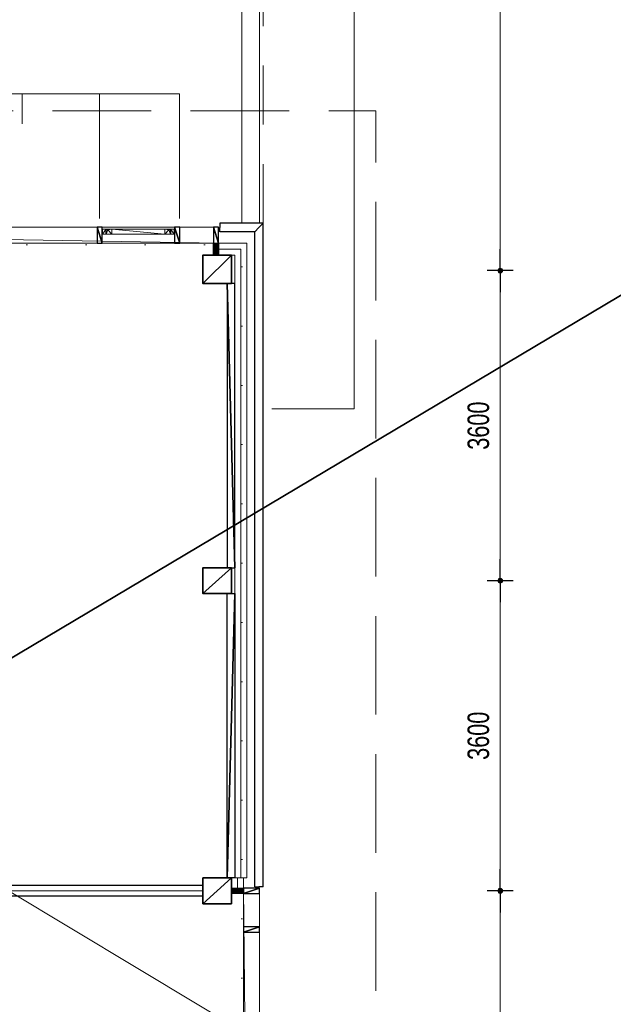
# Model space of a CAD drawing. Header units: millimetres. Extents: x -437 to 139813, y -473 to 90544.
# Tile 24 of 149: x 72235 to 79125, y 45827 to 57257. Entities that reach past the tile are written whole.
import ezdxf

# ---------------------------------------------------------------- set-up
doc = ezdxf.new("R2010")
doc.units = ezdxf.units.MM
for name, pattern in [('DGN Style 1', [688.000884, 1.14476, -686.856124]), ('DGN Style 2', [1144.760206, 686.856124, -457.904082]), ('DGN Style 3', [1602.664289, 1144.760206, -457.904082])]:
    doc.linetypes.add(name, pattern=pattern)
for name, color, linetype, lineweight in [('010 Maatvoering', 253, 'Continuous', 13), ('059 Kader (tekening)', 253, 'Continuous', 13), ('19012-DO-laag 02 - 031 Ramen - Deuren buiten', 253, 'Continuous', 13)]:
    doc.layers.add(name, color=color, linetype=linetype, lineweight=lineweight)
doc.layers.add('Xref', color=253, linetype='Continuous')
doc.styles.add('Style-Arial', font='arial.ttf')
doc.linetypes.add('isolatie(deken)', pattern='A,-0.5,[24,dgnlstyle-ags_linetypes_v8.shx,S=0.009524,R=0,X=0,Y=0],-0.5', length=1)
doc.linetypes.add('isolatie(plaat)', pattern='A,0,[20,dgnlstyle-ags_linetypes_v8.shx,S=0.009048,R=0,X=0,Y=0],-1.14', length=1.14)
doc.dimstyles.new('Arial 2.5', dxfattribs={"dimscale": 100, "dimtxt": 2.5, "dimasz": 2.5, "dimexe": 1.5, "dimexo": 0.0625, "dimgap": 1.25, "dimtad": 1, "dimdec": 0, "dimzin": 11, "dimdsep": 46, "dimtxsty": 'Style-Arial', "dimblk": 'b1_1.0', "dimcen": 0.09, "dimclrd": 256, "dimclrt": 256, "dimadec": 4, "dimazin": 3, "dimtfac": 1, "dimtdec": 0, "dimtofl": 0, "dimtmove": 0, "dimatfit": 1, "dimldrblk": 'b1_1.0', "dimfxl": 1.5, "dimfxlon": 1, "dimfrac": 2, "dimtolj": 1, "dimtzin": 11, "dimlwd": 13, "dimarcsym": 0})

# ---------------------------------------------------------------- blocks, each defined once
blk = doc.blocks.new('AE1')
at = {"layer": '059 Kader (tekening)', "color": 12, "linetype": 'Continuous', "lineweight": 13}
mesh = blk.add_polyface(dxfattribs=at)
corners = [(0, 0), (1399, 0), (1399, 841), (0, 841)]
mesh.append_faces([[corners[k] for k in face] for face in [(3, 1, 2)]], dxfattribs={"vtx0": -1, "color": 12})
mesh.append_faces([[corners[k] for k in face] for face in [(3, 0, 1)]], dxfattribs={"vtx2": -1, "color": 12})
at = {"layer": '059 Kader (tekening)', "color": 12, "linetype": 'Continuous', "lineweight": 35}
mesh = blk.add_polyface(dxfattribs=at)
corners = [(10, 10), (1389, 10), (1389, 831), (10, 831)]
mesh.append_faces([[corners[k] for k in face] for face in [(0, 2, 3)]], dxfattribs={"vtx0": -1, "color": 12})
mesh.append_faces([[corners[k] for k in face] for face in [(1, 2, 0)]], dxfattribs={"vtx1": -1, "color": 12})
blk = doc.blocks.new('*U78')
at = {"layer": '19012-DO-laag 02 - 031 Ramen - Deuren buiten'}
mesh = blk.add_polyface(dxfattribs=at)
corners = [(-414.95, 30.05), (-356.95, 30.05), (-356.95, 25.05), (-377.95, 25.05), (-377.95, -29.95), (-414.95, -29.95)]
mesh.append_faces([[corners[k] for k in face] for face in [(5, 3, 4), (3, 1, 2)]], dxfattribs={"vtx0": -1})
mesh.append_faces([[corners[k] for k in face] for face in [(0, 3, 5)]], dxfattribs={"vtx0": -1, "vtx1": -1})
mesh.append_faces([[corners[k] for k in face] for face in [(3, 0, 1)]], dxfattribs={"vtx0": -1, "vtx2": -1})
mesh = blk.add_polyface(dxfattribs=at)
corners = [(-372.95, -29.95), (-372.95, 23.05), (-352.95, 23.05), (-352.95, 30.05), (-307.95, 30.05), (-307.95, -29.95)]
mesh.append_faces([[corners[k] for k in face] for face in [(4, 2, 3), (2, 0, 1)]], dxfattribs={"vtx0": -1})
mesh.append_faces([[corners[k] for k in face] for face in [(5, 2, 4)]], dxfattribs={"vtx0": -1, "vtx1": -1})
mesh.append_faces([[corners[k] for k in face] for face in [(2, 5, 0)]], dxfattribs={"vtx0": -1, "vtx2": -1})
mesh = blk.add_polyface(dxfattribs=at)
corners = [(-307.95, -29.95), (308.05, -29.95), (308.05, 30.05), (-307.95, 30.05)]
mesh.append_faces([[corners[k] for k in face] for face in [(3, 1, 2)]], dxfattribs={"vtx0": -1})
mesh.append_faces([[corners[k] for k in face] for face in [(3, 0, 1)]], dxfattribs={"vtx2": -1})
mesh = blk.add_polyface(dxfattribs=at)
corners = [(373.05, -29.95), (373.05, 23.05), (353.05, 23.05), (353.05, 30.05), (308.05, 30.05), (308.05, -29.95)]
mesh.append_faces([[corners[k] for k in face] for face in [(4, 2, 3), (2, 0, 1)]], dxfattribs={"vtx0": -1})
mesh.append_faces([[corners[k] for k in face] for face in [(5, 2, 4)]], dxfattribs={"vtx0": -1, "vtx1": -1})
mesh.append_faces([[corners[k] for k in face] for face in [(2, 5, 0)]], dxfattribs={"vtx0": -1, "vtx2": -1})
mesh = blk.add_polyface(dxfattribs=at)
corners = [(415.05, 30.05), (357.05, 30.05), (357.05, 25.05), (378.05, 25.05), (378.05, -29.95), (415.05, -29.95)]
mesh.append_faces([[corners[k] for k in face] for face in [(5, 3, 4), (3, 1, 2)]], dxfattribs={"vtx0": -1})
mesh.append_faces([[corners[k] for k in face] for face in [(0, 3, 5)]], dxfattribs={"vtx0": -1, "vtx1": -1})
mesh.append_faces([[corners[k] for k in face] for face in [(3, 0, 1)]], dxfattribs={"vtx0": -1, "vtx2": -1})
blk = doc.blocks.new('b1_1.0')
at = {"layer": '010 Maatvoering'}
h = blk.add_hatch(color=256, dxfattribs=at)
edge = h.paths.add_edge_path()
edge.add_arc((0, 0), 0.111, 0, 360)
blk.add_line((0, 0), (-1, 0))
for p, q in [((0, 0.5), (0, -0.5)), ((0.5, 0), (-0.5, 0))]:
    blk.add_line(p, q, dxfattribs=at)
blk.add_circle((0, 0), 0.111, dxfattribs=at)
blk = doc.blocks.new('*D234')
at = {"layer": 'Defpoints', "color": 0, "linetype": 'Continuous', "transparency": 16777216}
for p in [(77813, 47144), (78723, 47144), (78723, 43544)]:
    blk.add_point(p, dxfattribs=at)
at = {"layer": 'Xref', "color": 0, "linetype": 'Continuous', "lineweight": -2, "transparency": 16777216}
for p, q in [((77963, 47144), (77663, 47144)), ((77963, 43544), (77663, 43544))]:
    blk.add_line(p, q, dxfattribs=at)
at = {"layer": 'Xref', "linetype": 'Continuous', "lineweight": 13, "transparency": 16777216}
blk.add_line((77813, 43794), (77813, 46894), dxfattribs=at)
at = {"layer": 'Xref', "linetype": 'Continuous', "lineweight": 13, "transparency": 16777216, "xscale": 250, "yscale": 250, "zscale": 250}
for p, rotation in [((77813, 47144), 90), ((77813, 43544), 270)]:
    blk.add_blockref('b1_1.0', p, dxfattribs=dict(at, rotation=rotation))
at = {"layer": 'Xref', "linetype": 'Continuous', "lineweight": 13, "transparency": 16777216, "insert": (77560, 45344), "char_height": 250, "attachment_point": 5, "rotation": 90, "style": 'Style-Arial'}
blk.add_mtext('\\A1;\\H1x;\\W0.72;3600', dxfattribs=at)
blk = doc.blocks.new('*D235')
at = {"layer": 'Defpoints', "color": 0, "linetype": 'Continuous', "transparency": 16777216}
for p in [(77813, 50744), (78723, 50744), (78723, 47144)]:
    blk.add_point(p, dxfattribs=at)
at = {"layer": 'Xref', "color": 0, "linetype": 'Continuous', "lineweight": -2, "transparency": 16777216}
for p, q in [((77963, 50744), (77663, 50744)), ((77963, 47144), (77663, 47144))]:
    blk.add_line(p, q, dxfattribs=at)
at = {"layer": 'Xref', "linetype": 'Continuous', "lineweight": 13, "transparency": 16777216}
blk.add_line((77813, 47394), (77813, 50494), dxfattribs=at)
at = {"layer": 'Xref', "linetype": 'Continuous', "lineweight": 13, "transparency": 16777216, "xscale": 250, "yscale": 250, "zscale": 250}
for p, rotation in [((77813, 50744), 90), ((77813, 47144), 270)]:
    blk.add_blockref('b1_1.0', p, dxfattribs=dict(at, rotation=rotation))
at = {"layer": 'Xref', "linetype": 'Continuous', "lineweight": 13, "transparency": 16777216, "insert": (77560, 48944), "char_height": 250, "attachment_point": 5, "rotation": 90, "style": 'Style-Arial'}
blk.add_mtext('\\A1;\\H1x;\\W0.72;3600', dxfattribs=at)
blk = doc.blocks.new('*D236')
at = {"layer": 'Defpoints', "color": 0, "linetype": 'Continuous', "transparency": 16777216}
for p in [(77813, 54344), (78723, 54344), (78723, 50744)]:
    blk.add_point(p, dxfattribs=at)
at = {"layer": 'Xref', "color": 0, "linetype": 'Continuous', "lineweight": -2, "transparency": 16777216}
for p, q in [((77963, 54344), (77663, 54344)), ((77963, 50744), (77663, 50744))]:
    blk.add_line(p, q, dxfattribs=at)
at = {"layer": 'Xref', "linetype": 'Continuous', "lineweight": 13, "transparency": 16777216}
blk.add_line((77813, 50994), (77813, 54094), dxfattribs=at)
at = {"layer": 'Xref', "linetype": 'Continuous', "lineweight": 13, "transparency": 16777216, "xscale": 250, "yscale": 250, "zscale": 250}
for p, rotation in [((77813, 54344), 90), ((77813, 50744), 270)]:
    blk.add_blockref('b1_1.0', p, dxfattribs=dict(at, rotation=rotation))
at = {"layer": 'Xref', "linetype": 'Continuous', "lineweight": 13, "transparency": 16777216, "insert": (77560, 52544), "char_height": 250, "attachment_point": 5, "rotation": 90, "style": 'Style-Arial'}
blk.add_mtext('\\A1;\\H1x;\\W0.72;3600', dxfattribs=at)
blk = doc.blocks.new('*D237')
at = {"layer": 'Defpoints', "color": 0, "linetype": 'Continuous', "transparency": 16777216}
for p in [(72238, 63944), (77813, 63944), (78723, 54344)]:
    blk.add_point(p, dxfattribs=at)
at = {"layer": 'Xref', "color": 0, "linetype": 'Continuous', "lineweight": -2, "transparency": 16777216}
for p, q in [((77663, 63944), (77963, 63944)), ((77963, 54344), (77663, 54344))]:
    blk.add_line(p, q, dxfattribs=at)
at = {"layer": 'Xref', "linetype": 'Continuous', "lineweight": 13, "transparency": 16777216}
blk.add_line((77813, 54594), (77813, 63694), dxfattribs=at)
at = {"layer": 'Xref', "linetype": 'Continuous', "lineweight": 13, "transparency": 16777216, "xscale": 250, "yscale": 250, "zscale": 250}
for p, rotation in [((77813, 63944), 90), ((77813, 54344), 270)]:
    blk.add_blockref('b1_1.0', p, dxfattribs=dict(at, rotation=rotation))
at = {"layer": 'Xref', "linetype": 'Continuous', "lineweight": 13, "transparency": 16777216, "insert": (77560, 59144), "char_height": 250, "attachment_point": 5, "rotation": 90, "style": 'Style-Arial'}
blk.add_mtext('\\A1;\\H1x;\\W0.72;9600', dxfattribs=at)
blk = doc.blocks.new('*U167')
at = {"layer": '19012-DO-laag 02 - 031 Ramen - Deuren buiten', "linetype": 'Continuous', "lineweight": 13}
for p, q in [((-2712, 723), (-2712, 378)), ((-1812, 723), (-1812, 378)), ((-912, 723), (-912, 378)), ((-12, 723), (-12, 378)), ((888, 723), (888, 378)), ((1788, 723), (1788, 378)), ((2688, 723), (2688, -722))]:
    blk.add_line(p, q, dxfattribs=at)
at = {"layer": '19012-DO-laag 02 - 031 Ramen - Deuren buiten', "linetype": 'Continuous', "lineweight": 13, "flags": 128}
blk.add_lwpolyline([(-3612, 378), (-3612, 723), (3613, 723), (3613, -722)], dxfattribs=at)

msp = doc.modelspace()

# ---------------------------------------------------------------- hatches: boundary and pattern name
at = {"layer": 'Xref', "linetype": 'Continuous', "lineweight": 25}
for points in [[(74483, 54524.2), (74483, 54664.2), (74543, 54664.2), (74543, 54524.2)], [(74693, 47114.2), (74693, 47174.2), (74833, 47174.2), (74833, 47114.2)]]:
    msp.add_hatch(color=256, dxfattribs=at).paths.add_polyline_path(points)

# ---------------------------------------------------------------- linework, layer by layer
at = {"layer": 'Xref', "lineweight": 13}
for p, q in [((75018, 59979.2), (75018, 54894.2)), ((74813, 59774.2), (74813, 54894.2)), ((75163, 52739.2), (76118, 52739.2))]:
    msp.add_line(p, q, dxfattribs=at)
at = {"layer": 'Xref', "linetype": 'Continuous', "lineweight": 25}
for p, q in [((75063, 54894.2), (74558, 54894.2)), ((74558, 54894.2), (74558, 54844.2)), ((75063, 54894.2), (75013, 54844.2)), ((75063, 47189.2), (75063, 54894.2)), ((74558, 54794.2), (74558, 54844.2)), ((74963, 54794.2), (74558, 54794.2)), ((74963, 54794.2), (75013, 54844.2)), ((74963, 47189.2), (74963, 54794.2)), ((74363, 47081.7), (74363, 47206.7)), ((74963, 47189.2), (75013, 47189.2)), ((75063, 47189.2), (75013, 47189.2))]:
    msp.add_line(p, q, dxfattribs=at)
at = {"layer": 'Xref', "linetype": 'Continuous', "lineweight": 13}
for p, q in [((74543, 54524.2), (74543, 54664.2)), ((74693, 47294.2), (74833, 47294.2)), ((74733.1, 47294.2), (74873.1, 47294.2)), ((74693, 47174.2), (74833, 47174.2))]:
    msp.add_line(p, q, dxfattribs=at)
at = {"layer": 'Xref', "linetype": 'DGN Style 3', "lineweight": 13, "flags": 128}
msp.add_lwpolyline([(41563, 61849.2), (37513, 61849.2), (37513, 48069.2), (47458, 48069.2), (47458, 27289.2), (76368, 27289.2), (76368, 56199.2), (60468, 56199.2)], dxfattribs=at)
at = {"layer": 'Xref', "lineweight": 13, "flags": 128}
msp.add_lwpolyline([(76118, 52739.2), (76118, 61079.2), (68918, 61079.2)], dxfattribs=at)
at = {"layer": 'Xref', "linetype": 'DGN Style 2', "lineweight": 13, "flags": 128}
msp.add_lwpolyline([(75063, 54894.2), (75063, 60089.2), (74513, 60089.2)], dxfattribs=at)
at = {"layer": 'Xref', "linetype": 'DGN Style 1', "lineweight": 13, "flags": 128}
msp.add_lwpolyline([(63713, 28964.2), (63713, 28844.2), (49013, 28844.2), (49013, 54674.2), (55843, 54674.2), (55843, 54644.2), (74813, 54644.2), (74813, 28844.2), (67313, 28844.2), (67313, 28964.2)], dxfattribs=at)
at = {"layer": 'Xref', "linetype": 'Continuous', "lineweight": 13, "flags": 128}
for points in [[(74543, 54664.2), (74873.1, 54664.2), (74873.1, 47294.2)], [(74543, 54524.2), (74733.1, 54524.2), (74733.1, 47294.2)], [(74693, 47294.2), (74693, 47174.2)], [(74833, 47294.2), (74833, 47174.2)]]:
    msp.add_lwpolyline(points, dxfattribs=at)
at = {"layer": 'Xref', "linetype": 'isolatie(plaat)', "lineweight": 13, "ltscale": 140, "flags": 128}
for points in [[(74543, 54594.2), (74803.1, 54594.2), (74803.1, 47294.2)], [(74763, 47294.2), (74763, 47174.2)]]:
    msp.add_lwpolyline(points, dxfattribs=at)
at = {"layer": 'Xref', "linetype": 'Continuous', "lineweight": 25, "flags": 128}
for points in [[(74363, 47206.7), (67503, 47206.7)], [(74363, 47081.7), (67503, 47081.7)]]:
    msp.add_lwpolyline(points, dxfattribs=at)
at = {"layer": 'Xref', "linetype": 'isolatie(deken)', "lineweight": 13, "ltscale": 125, "flags": 128}
msp.add_lwpolyline([(74363, 47144.2), (67503, 47144.2)], dxfattribs=at)

# ---------------------------------------------------------------- block references
at = {"layer": 'Xref', "linetype": 'Continuous', "lineweight": 35, "xscale": 100, "yscale": 100, "zscale": 100}
msp.add_blockref('AE1', (-87, 6444.2), dxfattribs=at)
at = {"layer": 'Xref', "linetype": 'Continuous', "lineweight": 13}
msp.add_blockref('*U167', (70475.4, 55671.7), dxfattribs=at)
at = {"layer": 'Xref'}
msp.add_blockref('*U78', (73612.9, 54796.2), dxfattribs=at)

# ---------------------------------------------------------------- dimensions: what is measured, and where the dimension line sits
at = {"layer": 'Xref', "linetype": 'Continuous', "lineweight": 13}
for base, p1, p2, picture, middle in [((77813, 63944.2), (78723.3, 54344.2), (72238, 63944.2), '*D237', (77560.4, 59144.2)), ((77813, 54344.2), (78723.3, 50744.2), (78723.3, 54344.2), '*D236', (77560.3, 52544.2)), ((77813, 50744.2), (78723.3, 47144.2), (78723.3, 50744.2), '*D235', (77560.3, 48944.2)), ((77813, 47144.2), (78723.3, 43544.2), (78723.3, 47144.2), '*D234', (77560.3, 45344.2))]:
    dim = msp.add_linear_dim(base=base, p1=p1, p2=p2, angle=90, text='\\H1x;\\W0.72;<>', dimstyle='Arial 2.5', dxfattribs=at)
    dim.commit()
    dim.dimension.update_dxf_attribs({"geometry": picture, "text_midpoint": middle})

# ---------------------------------------------------------------- meshes
mesh = msp.add_polyface(dxfattribs=at)
corners = [(74543, 54849.2), (63683, 54849.2), (63683, 54664.2), (74543, 54664.2)]
mesh.append_faces([[corners[k] for k in face] for face in [(3, 1, 2)]], dxfattribs={"vtx0": -1})
mesh.append_faces([[corners[k] for k in face] for face in [(3, 0, 1)]], dxfattribs={"vtx2": -1})
at = {"layer": 'Xref', "linetype": 'Continuous', "lineweight": 25}
mesh = msp.add_polyface(dxfattribs=at)
corners = [(73193, 54849.2), (73133, 54849.2), (73133, 54664.2), (73193, 54664.2)]
mesh.append_faces([[corners[k] for k in face] for face in [(3, 1, 2)]], dxfattribs={"vtx0": -1})
mesh.append_faces([[corners[k] for k in face] for face in [(3, 0, 1)]], dxfattribs={"vtx2": -1})
mesh = msp.add_polyface(dxfattribs=at)
corners = [(74093, 54849.2), (74033, 54849.2), (74033, 54664.2), (74093, 54664.2)]
mesh.append_faces([[corners[k] for k in face] for face in [(3, 1, 2)]], dxfattribs={"vtx0": -1})
mesh.append_faces([[corners[k] for k in face] for face in [(3, 0, 1)]], dxfattribs={"vtx2": -1})
mesh = msp.add_polyface(dxfattribs=at)
corners = [(74543, 54849.2), (74483, 54849.2), (74483, 54664.2), (74543, 54664.2)]
mesh.append_faces([[corners[k] for k in face] for face in [(3, 1, 2)]], dxfattribs={"vtx0": -1})
mesh.append_faces([[corners[k] for k in face] for face in [(3, 0, 1)]], dxfattribs={"vtx2": -1})
mesh = msp.add_polyface(dxfattribs=at)
corners = [(74543, 54524.2), (74483, 54524.2), (74483, 54664.2), (74543, 54664.2)]
mesh.append_faces([[corners[k] for k in face] for face in [(3, 1, 2)]], dxfattribs={"vtx0": -1})
mesh.append_faces([[corners[k] for k in face] for face in [(3, 0, 1)]], dxfattribs={"vtx2": -1})
at = {"layer": 'Xref', "linetype": 'Continuous', "lineweight": 35}
mesh = msp.add_polyface(dxfattribs=at)
corners = [(74693, 54194.2), (74363, 54194.2), (74363, 54524.2), (74693, 54524.2)]
mesh.append_faces([[corners[k] for k in face] for face in [(3, 1, 2)]], dxfattribs={"vtx0": -1})
mesh.append_faces([[corners[k] for k in face] for face in [(3, 0, 1)]], dxfattribs={"vtx2": -1})
at = {"layer": 'Xref', "linetype": 'Continuous', "lineweight": 25}
mesh = msp.add_polyface(dxfattribs=at)
corners = [(74643, 50894.2), (74733.1, 50894.2), (74733.1, 54194.2), (74643, 54194.2)]
mesh.append_faces([[corners[k] for k in face] for face in [(3, 1, 2)]], dxfattribs={"vtx0": -1})
mesh.append_faces([[corners[k] for k in face] for face in [(3, 0, 1)]], dxfattribs={"vtx2": -1})
at = {"layer": 'Xref', "linetype": 'Continuous', "lineweight": 35}
mesh = msp.add_polyface(dxfattribs=at)
corners = [(74363, 50894.2), (74363, 50594.2), (74693, 50594.2), (74693, 50894.2)]
mesh.append_faces([[corners[k] for k in face] for face in [(3, 1, 2)]], dxfattribs={"vtx0": -1})
mesh.append_faces([[corners[k] for k in face] for face in [(3, 0, 1)]], dxfattribs={"vtx2": -1})
at = {"layer": 'Xref', "linetype": 'Continuous', "lineweight": 25}
mesh = msp.add_polyface(dxfattribs=at)
corners = [(74643, 50594.2), (74733.1, 50594.2), (74733.1, 47294.2), (74643, 47294.2)]
mesh.append_faces([[corners[k] for k in face] for face in [(3, 1, 2)]], dxfattribs={"vtx0": -1})
mesh.append_faces([[corners[k] for k in face] for face in [(3, 0, 1)]], dxfattribs={"vtx2": -1})
at = {"layer": 'Xref', "linetype": 'Continuous', "lineweight": 35}
mesh = msp.add_polyface(dxfattribs=at)
corners = [(74363, 47294.2), (74363, 46994.2), (74693, 46994.2), (74693, 47294.2)]
mesh.append_faces([[corners[k] for k in face] for face in [(3, 1, 2)]], dxfattribs={"vtx0": -1})
mesh.append_faces([[corners[k] for k in face] for face in [(3, 0, 1)]], dxfattribs={"vtx2": -1})
at = {"layer": 'Xref', "linetype": 'Continuous', "lineweight": 25}
mesh = msp.add_polyface(dxfattribs=at)
corners = [(74693, 47114.2), (74693, 47174.2), (74833, 47174.2), (74833, 47114.2)]
mesh.append_faces([[corners[k] for k in face] for face in [(3, 1, 2)]], dxfattribs={"vtx0": -1})
mesh.append_faces([[corners[k] for k in face] for face in [(3, 0, 1)]], dxfattribs={"vtx2": -1})
at = {"layer": 'Xref', "linetype": 'Continuous', "lineweight": 13}
mesh = msp.add_polyface(dxfattribs=at)
corners = [(75018, 47174.2), (74833, 47174.2), (74833, 29114.2), (75018, 29114.2)]
mesh.append_faces([[corners[k] for k in face] for face in [(3, 1, 2)]], dxfattribs={"vtx0": -1})
mesh.append_faces([[corners[k] for k in face] for face in [(3, 0, 1)]], dxfattribs={"vtx2": -1})
at = {"layer": 'Xref', "linetype": 'Continuous', "lineweight": 25}
mesh = msp.add_polyface(dxfattribs=at)
corners = [(75018, 47114.2), (75018, 47174.2), (74833, 47174.2), (74833, 47114.2)]
mesh.append_faces([[corners[k] for k in face] for face in [(3, 1, 2)]], dxfattribs={"vtx0": -1})
mesh.append_faces([[corners[k] for k in face] for face in [(3, 0, 1)]], dxfattribs={"vtx2": -1})
mesh = msp.add_polyface(dxfattribs=at)
corners = [(75018, 46664.2), (75018, 46724.2), (74833, 46724.2), (74833, 46664.2)]
mesh.append_faces([[corners[k] for k in face] for face in [(3, 1, 2)]], dxfattribs={"vtx0": -1})
mesh.append_faces([[corners[k] for k in face] for face in [(3, 0, 1)]], dxfattribs={"vtx2": -1})

doc.saveas('drawing.dxf')
